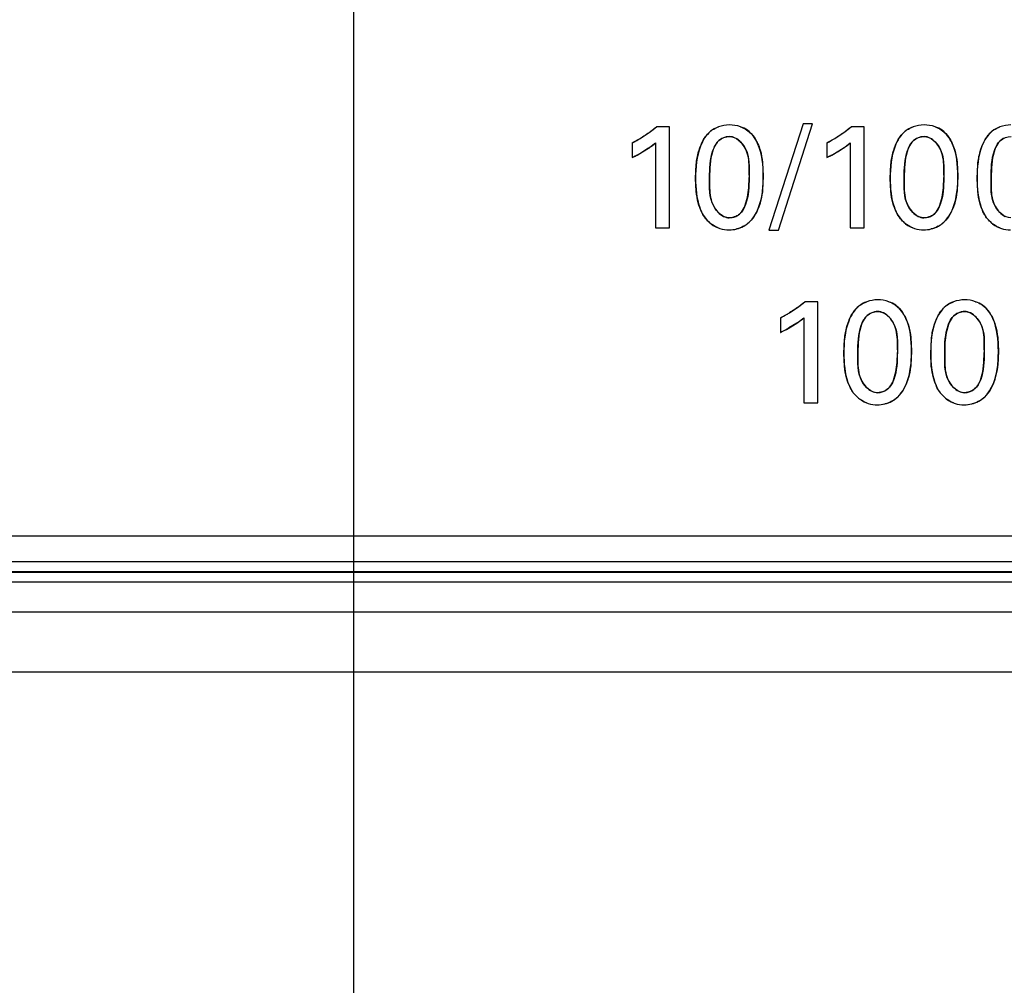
# Model space of a CAD drawing. Header units: inches. Extents: x 0 to 34, y 0 to 22.
# Tile 87 of 117: x 17.093 to 17.585, y 13.97 to 14.453. Entities that reach past the tile are written whole.
import ezdxf

# ---------------------------------------------------------------- set-up
doc = ezdxf.new("R2010")
doc.units = ezdxf.units.IN
doc.header["$LTSCALE"] = 1.87
doc.header["$MEASUREMENT"] = 0
doc.layers.get('0').update_dxf_attribs({"linetype": 'CONTINUOUS'})
doc.layers.add('02___PRT_ALL_AXES', color=7, linetype='CONTINUOUS')
doc.layers.add('DIMENSIONS', color=7, linetype='CONTINUOUS')
doc.styles.get("Standard").update_dxf_attribs({"font": 'txt', "width": 0.8})
doc.dimstyles.new('DIMSTYLE_1', dxfattribs={"dimtxt": 0.125, "dimasz": 0.18, "dimexe": 0.125, "dimexo": 0.0625, "dimgap": 0.03125, "dimtad": 0, "dimtih": 1, "dimtoh": 1, "dimdsep": 46, "dimtxsty": 'STANDARD', "dimblk": '_FILLED', "dimblk1": '_FILLED', "dimblk2": '_FILLED', "dimcen": 0.09, "dimazin": 2, "dimtp": 0.001, "dimtm": 0.001, "dimtfac": 1, "dimtofl": 0, "dimtmove": 0, "dimatfit": 3, "dimldrblk": '_FILLED', "dimfxl": 1, "dimtolj": 1, "dimarcsym": 0})

# ---------------------------------------------------------------- blocks, each defined once
blk = doc.blocks.new('*D20')
at = {"layer": 'DIMENSIONS', "color": 2, "linetype": 'CONTINUOUS'}
blk.add_line((22.2755623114, 14.1661833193), (22.2755623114, 13.4267182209), dxfattribs=at)
at = {"layer": 'DIMENSIONS', "color": 2, "linetype": 'CONTINUOUS', "insert": (22.2130623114, 13.3642182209), "char_height": 0.125, "width": 1.425, "attachment_point": 3, "rotation": 90, "line_spacing_factor": 0.9}
blk.add_mtext('178.15{\\ftxt.shx;\\W1.000000;\\H0.125000; }[7.014]', dxfattribs=at)
blk = doc.blocks.new('_FILLED')
at = {"color": 0, "linetype": 'BYBLOCK'}
blk.add_solid([(0, 0), (-1, 0.1736111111), (-1, -0.1736111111)], dxfattribs=at)
blk = doc.blocks.new('*D22')
at = {"layer": 'DIMENSIONS', "color": 2, "linetype": 'CONTINUOUS'}
blk.add_line((17.2596804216, 15.3672149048), (17.2596804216, 13.4267193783), dxfattribs=at)
at = {"layer": 'DIMENSIONS', "color": 2, "linetype": 'CONTINUOUS', "insert": (17.1971804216, 13.3642193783), "char_height": 0.125, "width": 1.325, "attachment_point": 3, "rotation": 90, "line_spacing_factor": 0.9}
blk.add_mtext('50.74{\\ftxt.shx;\\W1.000000;\\H0.125000; }[1.998]', dxfattribs=at)
blk = doc.blocks.new('*D31')
at = {"layer": 'DIMENSIONS', "color": 2, "linetype": 'CONTINUOUS'}
blk.add_line((18.5590613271, 15.1844550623), (14.5744278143, 15.1844550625), dxfattribs=at)
at = {"layer": 'DIMENSIONS', "color": 2, "linetype": 'CONTINUOUS', "insert": (14.5119278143, 15.2469550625), "char_height": 0.125, "width": 1.225, "attachment_point": 3, "rotation": 359.9999999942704, "line_spacing_factor": 0.9}
blk.add_mtext('26.8{\\ftxt.shx;\\W1.000000;\\H0.125000; }[1.055]', dxfattribs=at)
blk = doc.blocks.new('*D32')
at = {"layer": 'DIMENSIONS', "color": 2, "linetype": 'CONTINUOUS'}
blk.add_line((18.7465623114, 14.996954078), (18.7465623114, 13.4267190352), dxfattribs=at)
at = {"layer": 'DIMENSIONS', "color": 2, "linetype": 'CONTINUOUS', "insert": (18.6840623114, 13.3642190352), "char_height": 0.125, "width": 1.325, "attachment_point": 3, "rotation": 90, "line_spacing_factor": 0.9}
blk.add_mtext('88.51{\\ftxt.shx;\\W1.000000;\\H0.125000; }[3.485]', dxfattribs=at)

msp = doc.modelspace()

# ---------------------------------------------------------------- linework, layer by layer
at = {"color": 7, "linetype": 'CONTINUOUS'}
for p, q in [((17.4845000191, 14.4004999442), (17.4674375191, 14.3473582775)), ((17.4722527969, 14.3473582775), (17.4892333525, 14.4004999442)), ((17.4892333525, 14.4004999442), (17.4845000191, 14.4004999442)), ((17.4177819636, 14.3989804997), (17.4112847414, 14.3989804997)), ((17.4177819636, 14.3485249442), (17.4177819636, 14.3989804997)), ((17.515126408, 14.3989804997), (17.5086291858, 14.3989804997)), ((17.515126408, 14.3485249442), (17.515126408, 14.3989804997)), ((17.3990375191, 14.3910318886), (17.3990375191, 14.3837346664)), ((17.4072624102, 14.3883711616), (17.4107833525, 14.3910318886)), ((17.4107833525, 14.3910318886), (17.4107833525, 14.3485249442)), ((17.4963819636, 14.3910318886), (17.4963819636, 14.3837346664)), ((17.5081277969, 14.3910318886), (17.5081277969, 14.3485249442)), ((17.4020201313, 14.385222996), (17.4072624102, 14.3883711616)), ((17.4993666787, 14.385225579), (17.5046021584, 14.3883733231)), ((17.4107833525, 14.3485249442), (17.4177819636, 14.3485249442)), ((17.4674375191, 14.3473582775), (17.4722527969, 14.3473582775)), ((17.5081277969, 14.3485249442), (17.515126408, 14.3485249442)), ((17.4919333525, 14.3114696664), (17.4854500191, 14.3114696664)), ((17.4919333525, 14.2610274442), (17.4919333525, 14.3114696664)), ((17.473201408, 14.303521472), (17.473201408, 14.2962379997)), ((17.4814122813, 14.3008689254), (17.4849347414, 14.303521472)), ((17.4849347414, 14.303521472), (17.4849347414, 14.2610274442)), ((17.4761814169, 14.2977286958), (17.4814122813, 14.3008689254)), ((17.4849347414, 14.2610274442), (17.4919333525, 14.2610274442)), ((18.0029281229, 14.1814145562), (16.5006883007, 14.1814143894)), ((18.0029281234, 14.1764940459), (16.5006883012, 14.176493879)), ((18.0029281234, 14.1761474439), (16.5006883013, 14.1761472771)), ((18.002928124, 14.1712269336), (16.5006883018, 14.1712267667)), ((16.4998221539, 14.1563778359), (18.0923128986, 14.1563780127)), ((16.4998294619, 14.1263789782), (18.0923125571, 14.126378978))]:
    msp.add_line(p, q, dxfattribs=at)
at = {"color": 40, "linetype": 'CONTINUOUS'}
for p, q in [((17.4076016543, 14.3961803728), (17.4112847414, 14.3989804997)), ((17.4562549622, 14.3976172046), (17.4576336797, 14.3965674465)), ((17.5049460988, 14.3961803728), (17.5086291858, 14.3989804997)), ((17.5535987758, 14.3976172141), (17.5549774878, 14.3965675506)), ((17.4072458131, 14.3883598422), (17.4033105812, 14.3859274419)), ((17.4396185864, 14.3877177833), (17.4384575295, 14.3834783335)), ((17.5369630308, 14.3877177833), (17.535801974, 14.3834783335)), ((17.5804199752, 14.3877177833), (17.5792589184, 14.3834783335)), ((17.4384575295, 14.3834783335), (17.4378889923, 14.3787198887)), ((17.4642675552, 14.3811585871), (17.464588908, 14.3743360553)), ((17.535801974, 14.3834783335), (17.5352334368, 14.3787198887)), ((17.561611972, 14.38115872), (17.5619333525, 14.3743360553)), ((17.5792589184, 14.3834783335), (17.5786903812, 14.3787198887)), ((17.4307625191, 14.3731693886), (17.4310914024, 14.3802681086)), ((17.4378889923, 14.3787198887), (17.4377611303, 14.3735360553)), ((17.4575312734, 14.3749362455), (17.4575603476, 14.3789661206)), ((17.5281069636, 14.3731693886), (17.5284358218, 14.3802680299)), ((17.5352334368, 14.3787198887), (17.5351055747, 14.3735360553)), ((17.5548757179, 14.3749362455), (17.5549047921, 14.3789661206)), ((17.571563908, 14.3731693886), (17.5718927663, 14.3802680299)), ((17.5786903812, 14.3787198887), (17.5785625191, 14.3735360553)), ((17.4310548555, 14.3668479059), (17.4307625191, 14.3731693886)), ((17.4377611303, 14.3735360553), (17.4377615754, 14.3683901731)), ((17.4573747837, 14.3685892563), (17.4575222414, 14.3736707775)), ((17.464588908, 14.3743360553), (17.4642735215, 14.367400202)), ((17.5283992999, 14.3668479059), (17.5281069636, 14.3731693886)), ((17.5351055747, 14.3735360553), (17.5351060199, 14.3683901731)), ((17.5547192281, 14.3685892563), (17.5548666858, 14.3736707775)), ((17.5619333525, 14.3743360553), (17.561617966, 14.367400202)), ((17.5718562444, 14.3668479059), (17.571563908, 14.3731693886)), ((17.5785625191, 14.3735360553), (17.5785629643, 14.3683901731)), ((17.4567690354, 14.3639374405), (17.4573747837, 14.3685892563)), ((17.5541134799, 14.3639374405), (17.5547192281, 14.3685892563)), ((17.455572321, 14.3597977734), (17.4567690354, 14.3639374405)), ((17.5529167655, 14.3597977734), (17.5541134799, 14.3639374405)), ((17.4476083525, 14.3535568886), (17.4489770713, 14.3536832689)), ((17.5449527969, 14.3535568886), (17.5463215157, 14.3536832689)), ((17.4817653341, 14.3086843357), (17.4854500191, 14.3114696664)), ((17.5304052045, 14.3101185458), (17.5317822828, 14.3090697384)), ((17.573862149, 14.3101185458), (17.5752392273, 14.3090697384)), ((17.4813958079, 14.300857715), (17.4774650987, 14.2984301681)), ((17.5137703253, 14.3002158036), (17.5126082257, 14.295973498)), ((17.5572272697, 14.3002158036), (17.5560651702, 14.295973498)), ((17.5049125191, 14.2856720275), (17.5052431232, 14.2927718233)), ((17.5126082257, 14.295973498), (17.5120399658, 14.2912121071)), ((17.538418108, 14.293661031), (17.5387402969, 14.2868385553)), ((17.5483708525, 14.2856720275), (17.5487012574, 14.2927716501)), ((17.5560651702, 14.295973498), (17.5554969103, 14.2912121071)), ((17.5818750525, 14.293661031), (17.5821972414, 14.2868385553)), ((17.5120399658, 14.2912121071), (17.5119125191, 14.2860246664)), ((17.5316824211, 14.2874231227), (17.5317112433, 14.2914662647)), ((17.5387402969, 14.2868385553), (17.5384246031, 14.2799007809)), ((17.5554969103, 14.2912121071), (17.5553694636, 14.2860246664)), ((17.5751393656, 14.2874231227), (17.5751681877, 14.2914662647)), ((17.5821972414, 14.2868385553), (17.5818815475, 14.2799007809)), ((17.5052078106, 14.279357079), (17.5049125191, 14.2856720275)), ((17.5119125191, 14.2860246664), (17.5119147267, 14.2808835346)), ((17.5315260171, 14.2810921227), (17.5316736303, 14.286173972)), ((17.5486658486, 14.2793569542), (17.5483708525, 14.2856720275)), ((17.5553694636, 14.2860246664), (17.5553716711, 14.2808835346)), ((17.5749843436, 14.2810934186), (17.5751305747, 14.286173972)), ((17.5309199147, 14.2764400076), (17.5315260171, 14.2810921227)), ((17.5743809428, 14.2764423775), (17.5749843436, 14.2810934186)), ((17.5297228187, 14.2723002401), (17.5309199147, 14.2764400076)), ((17.5731861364, 14.2723028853), (17.5743809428, 14.2764423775)), ((17.5217583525, 14.2660593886), (17.523127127, 14.2661857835)), ((17.5652152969, 14.2660593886), (17.5665855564, 14.2661856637))]:
    msp.add_line(p, q, dxfattribs=at)
for centre, radius, start, end in [((17.366458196, 14.4552613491), 0.0719954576, 300.9799808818, 304.8530047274), ((17.4459698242, 14.3872466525), 0.0123203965, 123.8221134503, 132.3457598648), ((17.4638026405, 14.4552613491), 0.0719954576, 300.9799808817, 304.8530047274), ((17.5433135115, 14.3872475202), 0.0123196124, 123.8240684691, 132.3476588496), ((17.5867704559, 14.3872475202), 0.0123196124, 123.8240684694, 132.3476588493), ((17.36013996, 14.4658982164), 0.0843681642, 297.4545897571, 300.2493889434), ((17.3631845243, 14.4606042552), 0.0782612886, 300.2763979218, 301.0213256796), ((17.3825805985, 14.4247046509), 0.0439232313, 304.7881247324, 309.947989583), ((17.4574844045, 14.4658982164), 0.0843681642, 297.4545897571, 300.2493889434), ((17.4605289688, 14.4606042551), 0.0782612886, 300.2763979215, 301.02132568), ((17.479369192, 14.4255142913), 0.0449009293, 304.7806883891, 309.8283817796), ((17.3714537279, 14.4427769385), 0.0651668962, 295.6206561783, 299.2650395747), ((17.3801878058, 14.4280530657), 0.0480383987, 304.2814035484, 304.8533741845), ((17.4690141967, 14.4422846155), 0.0646295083, 295.6366895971, 299.309478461), ((17.4742417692, 14.4330124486), 0.0539852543, 299.2888794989, 304.1997001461), ((17.4770802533, 14.4287201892), 0.048839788, 304.2758669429, 304.8407980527), ((17.3679742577, 14.4498668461), 0.0730642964, 295.1601373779, 295.6768070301), ((17.465948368, 14.4485259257), 0.0715828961, 295.1602708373, 295.6876199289), ((17.5586060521, 14.3735820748), 0.1010838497, 179.2324136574, 179.9497220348), ((17.6559504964, 14.3735820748), 0.1010838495, 179.2324136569, 179.9497220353), ((17.4481965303, 14.3631857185), 0.01594547, 227.3783482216, 234.6859716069), ((17.447478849, 14.3618375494), 0.0082907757, 280.4110910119, 294.0095785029), ((17.4479873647, 14.3615514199), 0.0139930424, 306.9619002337, 313.33515659), ((17.5455409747, 14.3631857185), 0.01594547, 227.378348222, 234.6859716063), ((17.5448232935, 14.3618375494), 0.0082907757, 280.4110910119, 294.0095785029), ((17.5453318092, 14.3615514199), 0.0139930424, 306.9619002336, 313.3351565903), ((17.5889979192, 14.3631857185), 0.01594547, 227.3783482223, 234.6859716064), ((17.4475188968, 14.3631684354), 0.0156615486, 270.0274790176, 284.0632054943), ((17.4482684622, 14.3611640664), 0.0135145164, 298.529482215, 306.9970996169), ((17.5448633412, 14.3631684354), 0.0156615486, 270.0274790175, 284.0632054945), ((17.5456129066, 14.3611640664), 0.0135145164, 298.5294822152, 306.9970996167), ((17.4391494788, 14.3700163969), 0.0746842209, 301.0503601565, 304.7930466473), ((17.5201292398, 14.2997468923), 0.0123249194, 123.8307902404, 132.3391573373), ((17.563585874, 14.2997480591), 0.0123236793, 123.8318876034, 132.3417701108), ((17.4324789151, 14.3812665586), 0.087764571, 297.6453254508, 299.9593156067), ((17.4355341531, 14.3759210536), 0.0816075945, 299.9750892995, 301.0866796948), ((17.4564438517, 14.337703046), 0.0444984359, 304.7253386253, 309.8117480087), ((17.4451671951, 14.3560359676), 0.0660422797, 295.6887631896, 299.2780870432), ((17.4540273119, 14.3410939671), 0.0486620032, 304.2233399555, 304.7895323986), ((17.441611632, 14.3632618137), 0.0740952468, 295.2355178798, 295.7443318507), ((17.6326823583, 14.2860877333), 0.1010087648, 179.2424973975, 179.951082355), ((17.6761393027, 14.2860877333), 0.1010087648, 179.2424973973, 179.9510823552), ((17.5223472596, 14.2756958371), 0.0159493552, 227.4014003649, 234.7145650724), ((17.5216287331, 14.274340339), 0.0082910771, 280.4119147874, 294.0085799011), ((17.5224169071, 14.2737064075), 0.0135559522, 298.4661268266, 306.8793284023), ((17.5221673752, 14.2740518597), 0.0139820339, 306.8477101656, 313.2165838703), ((17.5658348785, 14.2757193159), 0.015982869, 227.4593496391, 234.6822700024), ((17.5650877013, 14.2743546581), 0.0083051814, 280.3902562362, 294.0050245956), ((17.5658738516, 14.2737064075), 0.0135559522, 298.4661268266, 306.8793284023), ((17.5656243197, 14.2740518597), 0.0139820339, 306.8477101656, 313.2165838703), ((17.5216833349, 14.2756557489), 0.0156455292, 270.0305821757, 284.0433324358), ((17.5651402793, 14.2756557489), 0.0156455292, 270.0305821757, 284.0433324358)]:
    msp.add_arc(centre, radius, start, end, dxfattribs=at)
at = {"color": 7, "linetype": 'CONTINUOUS'}
for centre, radius, start, end in [((17.3607334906, 14.4648049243), 0.083124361, 297.4389929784, 300.9603189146), ((17.458077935, 14.4648049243), 0.083124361, 297.4389929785, 300.9603189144), ((17.4791331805, 14.4258158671), 0.0452836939, 304.2241225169, 309.8133156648), ((17.4676772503, 14.4449327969), 0.0675956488, 295.1287185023, 297.9569945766), ((17.369946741, 14.4457653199), 0.0685133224, 295.1253671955, 297.9132145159), ((17.4334125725, 14.3795530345), 0.0858134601, 297.6239609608, 301.0303333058), ((17.4436327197, 14.3590719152), 0.0694435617, 295.2009645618, 297.9504106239)]:
    msp.add_arc(centre, radius, start, end, dxfattribs=at)
for points, knots in [([(17.4112847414, 14.3989804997), (17.4104974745, 14.3983101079), (17.4079833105, 14.3963744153), (17.4053300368, 14.3946258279), (17.4034963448, 14.3935238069)], [0, 0, 0, 0, 0.3261295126, 1, 1, 1, 1]), ([(17.4422006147, 14.399035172), (17.4407712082, 14.3985167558), (17.4366940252, 14.3963163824), (17.4314112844, 14.3872793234), (17.4307625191, 14.3786389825), (17.4307625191, 14.3731693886)], [0, 0, 0, 0, 0.1487742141, 0.4506917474, 1, 1, 1, 1]), ([(17.464588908, 14.3743360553), (17.464588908, 14.3798768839), (17.4639203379, 14.3884911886), (17.458184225, 14.3968104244), (17.4544536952, 14.3986627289), (17.4532079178, 14.3990921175)], [0, 0, 0, 0, 0.5764238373, 0.8657639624, 1, 1, 1, 1]), ([(17.5086291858, 14.3989804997), (17.507841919, 14.3983101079), (17.505327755, 14.3963744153), (17.5026744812, 14.3946258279), (17.5008407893, 14.3935238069)], [0, 0, 0, 0, 0.3261295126, 1, 1, 1, 1]), ([(17.5395442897, 14.3990352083), (17.5381149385, 14.3985167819), (17.5340379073, 14.3963163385), (17.5287556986, 14.3872791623), (17.5281069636, 14.3786389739), (17.5281069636, 14.3731693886)], [0, 0, 0, 0, 0.1487710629, 0.4506850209, 1, 1, 1, 1]), ([(17.5619333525, 14.3743360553), (17.5619333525, 14.3798768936), (17.5612647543, 14.3884913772), (17.5555280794, 14.3968105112), (17.5517973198, 14.3986627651), (17.5505514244, 14.3990921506)], [0, 0, 0, 0, 0.5764125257, 0.8657552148, 1, 1, 1, 1]), ([(17.5830012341, 14.3990352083), (17.5815718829, 14.3985167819), (17.5774948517, 14.3963163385), (17.572212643, 14.3872791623), (17.571563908, 14.3786389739), (17.571563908, 14.3731693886)], [0, 0, 0, 0, 0.1487710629, 0.4506850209, 1, 1, 1, 1]), ([(17.4377611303, 14.3735360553), (17.4377611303, 14.3781378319), (17.4379727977, 14.3847688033), (17.4418524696, 14.392704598), (17.4458669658, 14.394165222), (17.4477430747, 14.394165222)], [0, 0, 0, 0, 0.5467075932, 0.777111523, 1, 1, 1, 1]), ([(17.4477430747, 14.394165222), (17.4509545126, 14.394165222), (17.4583823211, 14.3872081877), (17.4575222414, 14.3786461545), (17.4575222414, 14.3736707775)], [0, 0, 0, 0, 0.392269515, 1, 1, 1, 1]), ([(17.5351055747, 14.3735360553), (17.5351055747, 14.3781378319), (17.5353172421, 14.3847688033), (17.5391969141, 14.392704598), (17.5432114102, 14.394165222), (17.5450875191, 14.394165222)], [0, 0, 0, 0, 0.5467075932, 0.777111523, 1, 1, 1, 1]), ([(17.5450875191, 14.394165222), (17.548298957, 14.394165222), (17.5557267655, 14.3872081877), (17.5548666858, 14.3786461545), (17.5548666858, 14.3736707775)], [0, 0, 0, 0, 0.392269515, 1, 1, 1, 1]), ([(17.5785625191, 14.3735360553), (17.5785625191, 14.3781378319), (17.5787741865, 14.3847688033), (17.5826538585, 14.392704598), (17.5866683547, 14.394165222), (17.5885444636, 14.394165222)], [0, 0, 0, 0, 0.5467075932, 0.777111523, 1, 1, 1, 1]), ([(17.4307625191, 14.3731693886), (17.4307625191, 14.3683079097), (17.4312489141, 14.362241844), (17.433581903, 14.3568115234), (17.4340444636, 14.355890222)], [0, 0, 0, 0, 0.8250449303, 1, 1, 1, 1]), ([(17.4476083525, 14.3535568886), (17.4443733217, 14.3535568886), (17.4371313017, 14.3604209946), (17.4377611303, 14.3687533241), (17.4377611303, 14.3735360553)], [0, 0, 0, 0, 0.4034830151, 1, 1, 1, 1]), ([(17.4575222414, 14.3736707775), (17.4575222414, 14.3691498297), (17.4573088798, 14.3643994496), (17.4556261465, 14.3599356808), (17.4555697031, 14.3597910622)], [0, 0, 0, 0, 0.9674771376, 1, 1, 1, 1]), ([(17.4575902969, 14.3513735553), (17.4615611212, 14.3550853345), (17.4643255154, 14.3636501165), (17.464588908, 14.3716552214), (17.464588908, 14.3743360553)], [0, 0, 0, 0, 0.6696992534, 1, 1, 1, 1]), ([(17.5281069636, 14.3731693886), (17.5281069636, 14.3683079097), (17.5285933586, 14.362241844), (17.5309263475, 14.3568115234), (17.531388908, 14.355890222)], [0, 0, 0, 0, 0.8250449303, 1, 1, 1, 1]), ([(17.5449527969, 14.3535568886), (17.5417177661, 14.3535568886), (17.5344757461, 14.3604209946), (17.5351055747, 14.3687533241), (17.5351055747, 14.3735360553)], [0, 0, 0, 0, 0.4034830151, 1, 1, 1, 1]), ([(17.5548666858, 14.3736707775), (17.5548666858, 14.3691498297), (17.5546533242, 14.3643994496), (17.552970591, 14.3599356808), (17.5529141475, 14.3597910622)], [0, 0, 0, 0, 0.9674771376, 1, 1, 1, 1]), ([(17.5549347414, 14.3513735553), (17.5589055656, 14.3550853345), (17.5616699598, 14.3636501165), (17.5619333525, 14.3716552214), (17.5619333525, 14.3743360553)], [0, 0, 0, 0, 0.6696992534, 1, 1, 1, 1]), ([(17.571563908, 14.3731693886), (17.571563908, 14.3683079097), (17.572050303, 14.362241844), (17.5743832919, 14.3568115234), (17.5748458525, 14.355890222)], [0, 0, 0, 0, 0.8250449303, 1, 1, 1, 1]), ([(17.5884097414, 14.3535568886), (17.5851747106, 14.3535568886), (17.5779326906, 14.3604209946), (17.5785625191, 14.3687533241), (17.5785625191, 14.3735360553)], [0, 0, 0, 0, 0.4034830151, 1, 1, 1, 1]), ([(17.4555697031, 14.3597910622), (17.4549249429, 14.3581390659), (17.4536934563, 14.3558999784), (17.4515268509, 14.3545636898), (17.4508454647, 14.3542610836)], [0, 0, 0, 0, 0.7054040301, 1, 1, 1, 1]), ([(17.5529141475, 14.3597910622), (17.5522693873, 14.3581390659), (17.5510379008, 14.3558999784), (17.5488712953, 14.3545636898), (17.5481899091, 14.3542610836)], [0, 0, 0, 0, 0.7054040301, 1, 1, 1, 1]), ([(17.4547295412, 14.3492940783), (17.4547636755, 14.349312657), (17.4558035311, 14.3498844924), (17.4567607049, 14.3505911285), (17.4575902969, 14.3513735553)], [0, 0, 0, 0, 0.0327423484, 1, 1, 1, 1]), ([(17.5520739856, 14.3492940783), (17.5521081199, 14.349312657), (17.5531479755, 14.3498844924), (17.5541051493, 14.3505911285), (17.5549347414, 14.3513735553)], [0, 0, 0, 0, 0.0327423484, 1, 1, 1, 1]), ([(17.4421229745, 14.3484677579), (17.4423798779, 14.348367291), (17.4441296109, 14.3477437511), (17.4459676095, 14.3475068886), (17.447526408, 14.3475068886)], [0, 0, 0, 0, 0.148167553, 1, 1, 1, 1]), ([(17.539467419, 14.3484677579), (17.5397243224, 14.348367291), (17.5414740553, 14.3477437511), (17.5433120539, 14.3475068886), (17.5448708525, 14.3475068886)], [0, 0, 0, 0, 0.148167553, 1, 1, 1, 1]), ([(17.5829243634, 14.3484677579), (17.5831812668, 14.348367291), (17.5849309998, 14.3477437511), (17.5867689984, 14.3475068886), (17.5883277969, 14.3475068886)], [0, 0, 0, 0, 0.148167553, 1, 1, 1, 1]), ([(17.4854500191, 14.3114696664), (17.4846589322, 14.3108029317), (17.4821373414, 14.3088737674), (17.4794822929, 14.3071248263), (17.4776487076, 14.3060199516)], [0, 0, 0, 0, 0.326084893, 1, 1, 1, 1]), ([(17.5163572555, 14.3115391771), (17.5149275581, 14.3110206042), (17.5108499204, 14.308819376), (17.5055672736, 14.2997824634), (17.5049125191, 14.29114204), (17.5049125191, 14.2856720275)], [0, 0, 0, 0, 0.1487913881, 0.4506968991, 1, 1, 1, 1]), ([(17.5387402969, 14.2868385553), (17.5387402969, 14.292377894), (17.5380686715, 14.3009907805), (17.5323349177, 14.3093111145), (17.5286032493, 14.3111650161), (17.5273570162, 14.3115947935)], [0, 0, 0, 0, 0.5762682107, 0.8657104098, 1, 1, 1, 1]), ([(17.5598141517, 14.3115391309), (17.55838454, 14.3110205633), (17.5543070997, 14.3088193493), (17.5490249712, 14.2997822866), (17.5483708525, 14.2911420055), (17.5483708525, 14.2856720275)], [0, 0, 0, 0, 0.1487861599, 0.4506889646, 1, 1, 1, 1]), ([(17.5821972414, 14.2868385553), (17.5821972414, 14.292377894), (17.5815256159, 14.3009907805), (17.5757918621, 14.3093111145), (17.5720601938, 14.3111650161), (17.5708139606, 14.3115947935)], [0, 0, 0, 0, 0.5762682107, 0.8657104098, 1, 1, 1, 1]), ([(17.5119125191, 14.2860246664), (17.5119125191, 14.2906305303), (17.5121219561, 14.2972675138), (17.5160100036, 14.3052094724), (17.5200295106, 14.3066681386), (17.5219083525, 14.3066681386)], [0, 0, 0, 0, 0.5466720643, 0.7769994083, 1, 1, 1, 1]), ([(17.5219083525, 14.3066681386), (17.5251175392, 14.3066681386), (17.5325296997, 14.2996983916), (17.5316736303, 14.2911474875), (17.5316736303, 14.286173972)], [0, 0, 0, 0, 0.3921915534, 1, 1, 1, 1]), ([(17.5553694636, 14.2860246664), (17.5553694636, 14.2906305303), (17.5555789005, 14.2972675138), (17.559466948, 14.3052094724), (17.563486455, 14.3066681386), (17.5653652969, 14.3066681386)], [0, 0, 0, 0, 0.5466720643, 0.7769994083, 1, 1, 1, 1]), ([(17.5653652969, 14.3066681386), (17.5685744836, 14.3066681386), (17.5759866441, 14.2996983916), (17.5751305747, 14.2911474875), (17.5751305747, 14.286173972)], [0, 0, 0, 0, 0.3921915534, 1, 1, 1, 1]), ([(17.5317416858, 14.2638621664), (17.5357086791, 14.267584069), (17.538476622, 14.27614708), (17.5387402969, 14.2841576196), (17.5387402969, 14.2868385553)], [0, 0, 0, 0, 0.6698585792, 1, 1, 1, 1]), ([(17.5751986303, 14.2638621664), (17.5791656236, 14.267584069), (17.5819335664, 14.27614708), (17.5821972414, 14.2841576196), (17.5821972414, 14.2868385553)], [0, 0, 0, 0, 0.6698585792, 1, 1, 1, 1]), ([(17.5049125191, 14.2856720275), (17.5049125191, 14.2808101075), (17.5054105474, 14.2747466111), (17.5077366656, 14.2693145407), (17.5081958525, 14.2683923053)], [0, 0, 0, 0, 0.8251523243, 1, 1, 1, 1]), ([(17.5217583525, 14.2660593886), (17.5185253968, 14.2660593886), (17.5112932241, 14.2729221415), (17.5119125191, 14.2812456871), (17.5119125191, 14.2860246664)], [0, 0, 0, 0, 0.4035174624, 1, 1, 1, 1]), ([(17.5316736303, 14.286173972), (17.5316736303, 14.2816528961), (17.5314598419, 14.2769021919), (17.5297767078, 14.2724382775), (17.5297201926, 14.2722935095)], [0, 0, 0, 0, 0.9674443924, 1, 1, 1, 1]), ([(17.5483708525, 14.2856720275), (17.5483708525, 14.2808101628), (17.5488680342, 14.2747467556), (17.5511936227, 14.2693145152), (17.5516527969, 14.2683923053)], [0, 0, 0, 0, 0.8251546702, 1, 1, 1, 1]), ([(17.5652152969, 14.2660593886), (17.5619823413, 14.2660593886), (17.5547501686, 14.2729221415), (17.5553694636, 14.2812456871), (17.5553694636, 14.2860246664)], [0, 0, 0, 0, 0.4035174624, 1, 1, 1, 1]), ([(17.5751305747, 14.286173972), (17.5751305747, 14.2816531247), (17.5749209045, 14.2769035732), (17.5732396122, 14.2724400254), (17.5731835, 14.2722961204)], [0, 0, 0, 0, 0.9676370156, 1, 1, 1, 1]), ([(17.5297201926, 14.2722935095), (17.529075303, 14.2706415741), (17.5278435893, 14.268402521), (17.5256768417, 14.2670661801), (17.5249953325, 14.2667635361)], [0, 0, 0, 0, 0.7053683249, 1, 1, 1, 1]), ([(17.5731835, 14.2722961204), (17.5725389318, 14.2706430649), (17.5713074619, 14.268403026), (17.5691406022, 14.2670671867), (17.5684596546, 14.2667647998)], [0, 0, 0, 0, 0.7056305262, 1, 1, 1, 1]), ([(17.5288844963, 14.2617927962), (17.528917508, 14.2618107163), (17.5299555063, 14.26237981), (17.5309117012, 14.2630825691), (17.5317416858, 14.2638621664)], [0, 0, 0, 0, 0.0317253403, 1, 1, 1, 1]), ([(17.5723414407, 14.2617927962), (17.5723744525, 14.2618107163), (17.5734124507, 14.26237981), (17.5743686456, 14.2630825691), (17.5751986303, 14.2638621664)], [0, 0, 0, 0, 0.0317253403, 1, 1, 1, 1]), ([(17.5162817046, 14.260970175), (17.5165381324, 14.2608700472), (17.5182901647, 14.2602465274), (17.5201302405, 14.260010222), (17.5216916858, 14.260010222)], [0, 0, 0, 0, 0.1476908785, 1, 1, 1, 1]), ([(17.5597542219, 14.2609651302), (17.5600061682, 14.2608669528), (17.5617526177, 14.2602458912), (17.563587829, 14.260010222), (17.5651486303, 14.260010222)], [0, 0, 0, 0, 0.1455581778, 1, 1, 1, 1])]:
    msp.add_open_spline(points, degree=3, knots=knots, dxfattribs=at)
at = {"color": 40, "linetype": 'CONTINUOUS'}
for points in [[(17.4344495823, 14.3921121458), (17.435305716, 14.3936970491), (17.4363606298, 14.3951594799), (17.437670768, 14.3963525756)], [(17.4391120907, 14.3974820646), (17.4400660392, 14.3981226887), (17.4411149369, 14.3986424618), (17.4422129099, 14.3990396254)], [(17.4532079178, 14.3990921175), (17.4532116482, 14.3990908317), (17.453215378, 14.3990895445), (17.4532191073, 14.3990882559)], [(17.4532191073, 14.3990882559), (17.4542927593, 14.3987172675), (17.4553190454, 14.3982291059), (17.4562549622, 14.3976172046)], [(17.4576336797, 14.3965674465), (17.4589152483, 14.3954412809), (17.4599762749, 14.3940566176), (17.4608458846, 14.3925561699)], [(17.5317936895, 14.3921120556), (17.5326497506, 14.3936969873), (17.5337045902, 14.395159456), (17.5350146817, 14.3963525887)], [(17.5364558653, 14.3974820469), (17.5374097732, 14.3981226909), (17.5384586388, 14.3986424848), (17.5395565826, 14.3990396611)], [(17.5505514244, 14.3990921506), (17.5505551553, 14.3990908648), (17.5505588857, 14.3990895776), (17.5505626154, 14.3990882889)], [(17.5505626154, 14.3990882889), (17.5516363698, 14.3987173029), (17.5526627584, 14.3982291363), (17.5535987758, 14.3976172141)], [(17.5549774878, 14.3965675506), (17.5562591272, 14.3954414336), (17.5573202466, 14.3940568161), (17.5581899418, 14.3925563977)], [(17.575250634, 14.3921120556), (17.576106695, 14.3936969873), (17.5771615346, 14.395159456), (17.5784716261, 14.3963525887)], [(17.5799128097, 14.3974820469), (17.5808667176, 14.3981226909), (17.5819155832, 14.3986424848), (17.5830135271, 14.3990396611)], [(17.4415082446, 14.3912184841), (17.4406824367, 14.3901962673), (17.4400873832, 14.3889764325), (17.4396185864, 14.3877177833)], [(17.4477430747, 14.394165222), (17.4466111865, 14.394165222), (17.4454436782, 14.3939038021), (17.4443818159, 14.3934252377)], [(17.4506299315, 14.3934448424), (17.4497163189, 14.3939000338), (17.4487441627, 14.394165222), (17.4477430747, 14.394165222)], [(17.4534668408, 14.391275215), (17.452625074, 14.3921694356), (17.4516650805, 14.3929290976), (17.4506299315, 14.3934448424)], [(17.538852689, 14.3912184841), (17.5380268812, 14.3901962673), (17.5374318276, 14.3889764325), (17.5369630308, 14.3877177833)], [(17.5450875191, 14.394165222), (17.5439556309, 14.394165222), (17.5427881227, 14.3939038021), (17.5417262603, 14.3934252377)], [(17.547974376, 14.3934448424), (17.5470607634, 14.3939000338), (17.5460886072, 14.394165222), (17.5450875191, 14.394165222)], [(17.5508112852, 14.391275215), (17.5499695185, 14.3921694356), (17.549009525, 14.3929290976), (17.547974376, 14.3934448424)], [(17.5823096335, 14.3912184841), (17.5814838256, 14.3901962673), (17.5808887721, 14.3889764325), (17.5804199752, 14.3877177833)], [(17.4310914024, 14.3802681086), (17.4313203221, 14.3824201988), (17.4316932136, 14.3845552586), (17.4322822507, 14.3866427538)], [(17.4571436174, 14.3837567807), (17.4568797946, 14.3851732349), (17.4564592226, 14.3865627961), (17.4557959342, 14.3879057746)], [(17.4630651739, 14.3873295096), (17.4636647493, 14.3853213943), (17.4640396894, 14.3832498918), (17.4642675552, 14.3811585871)], [(17.5284358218, 14.3802680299), (17.5286647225, 14.3824200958), (17.529037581, 14.3845551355), (17.5296265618, 14.3866426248)], [(17.5544880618, 14.3837567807), (17.554224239, 14.3851732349), (17.5538036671, 14.3865627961), (17.5531403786, 14.3879057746)], [(17.5604094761, 14.3873297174), (17.5610091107, 14.3853215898), (17.5613840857, 14.3832500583), (17.561611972, 14.38115872)], [(17.5718927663, 14.3802680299), (17.5721216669, 14.3824200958), (17.5724945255, 14.3845551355), (17.5730835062, 14.3866426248)], [(17.4575603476, 14.3789661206), (17.4575362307, 14.3805781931), (17.457436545, 14.3821840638), (17.4571436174, 14.3837567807)], [(17.5549047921, 14.3789661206), (17.5548806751, 14.3805781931), (17.5547809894, 14.3821840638), (17.5544880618, 14.3837567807)], [(17.4321053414, 14.3610074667), (17.4315907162, 14.3629114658), (17.4312595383, 14.3648710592), (17.4310548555, 14.3668479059)], [(17.4377615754, 14.3683901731), (17.4378055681, 14.3668169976), (17.4379297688, 14.3652507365), (17.4382441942, 14.3637159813)], [(17.5294497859, 14.3610074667), (17.5289351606, 14.3629114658), (17.5286039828, 14.3648710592), (17.5283992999, 14.3668479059)], [(17.5351060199, 14.3683901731), (17.5351500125, 14.3668169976), (17.5352742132, 14.3652507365), (17.5355886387, 14.3637159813)], [(17.5729067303, 14.3610074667), (17.5723921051, 14.3629114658), (17.5720609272, 14.3648710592), (17.5718562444, 14.3668479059)], [(17.5785629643, 14.3683901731), (17.578606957, 14.3668169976), (17.5787311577, 14.3652507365), (17.5790455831, 14.3637159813)], [(17.4382441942, 14.3637159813), (17.4385274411, 14.3623334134), (17.4389650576, 14.3609764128), (17.4396374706, 14.3596629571)], [(17.463049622, 14.3609867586), (17.4624951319, 14.3590625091), (17.4617579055, 14.3571995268), (17.4607930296, 14.3555002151)], [(17.5355886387, 14.3637159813), (17.5358718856, 14.3623334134), (17.536309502, 14.3609764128), (17.536981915, 14.3596629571)], [(17.5603940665, 14.3609867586), (17.5598395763, 14.3590625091), (17.5591023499, 14.3571995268), (17.558137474, 14.3555002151)], [(17.5790455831, 14.3637159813), (17.57932883, 14.3623334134), (17.5797664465, 14.3609764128), (17.5804388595, 14.3596629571)], [(17.4373989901, 14.351452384), (17.4360076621, 14.3527322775), (17.4348476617, 14.3542531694), (17.4340444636, 14.355890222)], [(17.4419633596, 14.35637171), (17.4427981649, 14.3554982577), (17.4437452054, 14.3547587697), (17.4447646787, 14.3542572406)], [(17.4536737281, 14.3563967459), (17.4544948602, 14.3573886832), (17.4550949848, 14.3585734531), (17.455572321, 14.3597977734)], [(17.5347434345, 14.351452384), (17.5333521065, 14.3527322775), (17.5321921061, 14.3542531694), (17.531388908, 14.355890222)], [(17.5393078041, 14.35637171), (17.5401426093, 14.3554982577), (17.5410896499, 14.3547587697), (17.5421091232, 14.3542572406)], [(17.5510181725, 14.3563967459), (17.5518393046, 14.3573886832), (17.5524394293, 14.3585734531), (17.5529167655, 14.3597977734)], [(17.578200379, 14.351452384), (17.5768090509, 14.3527322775), (17.5756490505, 14.3542531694), (17.5748458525, 14.355890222)], [(17.5827647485, 14.35637171), (17.5835995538, 14.3554982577), (17.5845465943, 14.3547587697), (17.5855660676, 14.3542572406)], [(17.4447646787, 14.3542572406), (17.4456651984, 14.3538142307), (17.4466222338, 14.3535568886), (17.4476083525, 14.3535568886)], [(17.4607930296, 14.3555002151), (17.45992199, 14.3539661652), (17.4588654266, 14.3525654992), (17.4575902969, 14.3513735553)], [(17.5421091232, 14.3542572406), (17.5430096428, 14.3538142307), (17.5439666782, 14.3535568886), (17.5449527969, 14.3535568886)], [(17.558137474, 14.3555002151), (17.5572664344, 14.3539661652), (17.556209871, 14.3525654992), (17.5549347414, 14.3513735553)], [(17.442120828, 14.3484685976), (17.4410195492, 14.3488994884), (17.4399614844, 14.3494788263), (17.4389791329, 14.3501742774)], [(17.4547231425, 14.3492905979), (17.4536583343, 14.3487117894), (17.452509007, 14.3482735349), (17.4513245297, 14.3479762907)], [(17.5394652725, 14.3484685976), (17.5383639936, 14.3488994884), (17.5373059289, 14.3494788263), (17.5363235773, 14.3501742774)], [(17.552067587, 14.3492905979), (17.5510027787, 14.3487117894), (17.5498534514, 14.3482735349), (17.5486689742, 14.3479762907)], [(17.5829222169, 14.3484685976), (17.5818209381, 14.3488994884), (17.5807628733, 14.3494788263), (17.5797805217, 14.3501742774)], [(17.5132674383, 14.3099850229), (17.514221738, 14.3106260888), (17.5152710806, 14.3111462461), (17.5163695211, 14.3115436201)], [(17.5273570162, 14.3115947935), (17.5273607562, 14.3115935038), (17.5273644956, 14.3115922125), (17.5273682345, 14.3115909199)], [(17.5273682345, 14.3115909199), (17.5284423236, 14.3112195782), (17.5294689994, 14.3107309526), (17.5304052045, 14.3101185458)], [(17.5567245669, 14.3099850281), (17.5576787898, 14.3106260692), (17.5587280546, 14.3111462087), (17.559826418, 14.3115435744)], [(17.5708139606, 14.3115947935), (17.5708177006, 14.3115935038), (17.5708214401, 14.3115922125), (17.5708251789, 14.3115909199)], [(17.5708251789, 14.3115909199), (17.5718992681, 14.3112195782), (17.5729259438, 14.3107309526), (17.573862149, 14.3101185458)], [(17.5086059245, 14.3046164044), (17.509462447, 14.3062014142), (17.510517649, 14.3076639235), (17.5118281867, 14.3088571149)], [(17.5219083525, 14.3066681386), (17.5207737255, 14.3066681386), (17.5196032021, 14.3064064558), (17.5185387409, 14.3059269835)], [(17.5247920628, 14.3059467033), (17.5238797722, 14.3064025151), (17.5229087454, 14.3066681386), (17.5219083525, 14.3066681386)], [(17.5317822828, 14.3090697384), (17.5330637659, 14.3079435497), (17.5341246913, 14.3065589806), (17.5349943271, 14.3050586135)], [(17.5520632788, 14.3046161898), (17.5529196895, 14.3062012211), (17.5539747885, 14.3076637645), (17.5552852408, 14.3088569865)], [(17.5653652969, 14.3066681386), (17.56423067, 14.3066681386), (17.5630601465, 14.3064064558), (17.5619956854, 14.3059269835)], [(17.5682490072, 14.3059467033), (17.5673367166, 14.3064025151), (17.5663656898, 14.3066681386), (17.5653652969, 14.3066681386)], [(17.5752392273, 14.3090697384), (17.5765207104, 14.3079435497), (17.5775816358, 14.3065589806), (17.5784512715, 14.3050586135)], [(17.5156615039, 14.3037180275), (17.5148352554, 14.3026953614), (17.514239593, 14.3014749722), (17.5137703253, 14.3002158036)], [(17.5276244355, 14.3037742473), (17.5267842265, 14.304669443), (17.5258258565, 14.3054301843), (17.5247920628, 14.3059467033)], [(17.5591184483, 14.3037180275), (17.5582921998, 14.3026953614), (17.5576965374, 14.3014749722), (17.5572272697, 14.3002158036)], [(17.5710813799, 14.3037742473), (17.570241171, 14.304669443), (17.5692828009, 14.3054301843), (17.5682490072, 14.3059467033)], [(17.5052431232, 14.2927718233), (17.5054729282, 14.2949240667), (17.5058468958, 14.2970592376), (17.506436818, 14.2991468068)], [(17.5312945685, 14.2962539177), (17.5310310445, 14.2976697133), (17.5306111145, 14.2990589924), (17.5299490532, 14.3004023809)], [(17.5372145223, 14.299831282), (17.537814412, 14.2978233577), (17.5381898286, 14.2957521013), (17.538418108, 14.293661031)], [(17.5487012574, 14.2927716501), (17.5489309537, 14.2949238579), (17.5493047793, 14.2970590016), (17.5498945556, 14.2991465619)], [(17.5747515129, 14.2962539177), (17.574487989, 14.2976697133), (17.574068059, 14.2990589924), (17.5734059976, 14.3004023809)], [(17.5806714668, 14.299831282), (17.5812713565, 14.2978233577), (17.5816467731, 14.2957521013), (17.5818750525, 14.293661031)], [(17.5317112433, 14.2914662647), (17.5316869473, 14.2930771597), (17.5315871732, 14.2946818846), (17.5312945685, 14.2962539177)], [(17.5751681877, 14.2914662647), (17.5751438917, 14.2930771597), (17.5750441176, 14.2946818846), (17.5747515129, 14.2962539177)], [(17.506260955, 14.2735169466), (17.5057464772, 14.275421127), (17.5054139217, 14.2773805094), (17.5052078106, 14.279357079)], [(17.5119147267, 14.2808835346), (17.511959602, 14.2793117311), (17.512084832, 14.2777468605), (17.5123999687, 14.2762133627)], [(17.5497184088, 14.2735168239), (17.5492041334, 14.2754210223), (17.5488717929, 14.2773804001), (17.5486658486, 14.2793569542)], [(17.5553716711, 14.2808835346), (17.5554165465, 14.2793117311), (17.5555417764, 14.2777468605), (17.5558569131, 14.2762133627)], [(17.5123999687, 14.2762133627), (17.5126838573, 14.2748319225), (17.5131218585, 14.273475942), (17.5137940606, 14.2721632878)], [(17.5278238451, 14.2688991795), (17.5286451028, 14.269891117), (17.5292453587, 14.2710758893), (17.5297228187, 14.2723002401)], [(17.5371996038, 14.2734860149), (17.5366447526, 14.2715611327), (17.5359073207, 14.2696973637), (17.5349428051, 14.2679964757)], [(17.5558569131, 14.2762133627), (17.5561408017, 14.2748319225), (17.556578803, 14.273475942), (17.557251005, 14.2721632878)], [(17.5712867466, 14.2688991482), (17.572108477, 14.2698916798), (17.572708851, 14.2710775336), (17.5731861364, 14.2723028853)], [(17.5806565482, 14.2734860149), (17.5801016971, 14.2715611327), (17.5793642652, 14.2696973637), (17.5783997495, 14.2679964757)], [(17.5115518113, 14.2639552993), (17.5101598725, 14.2652347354), (17.5089992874, 14.26675523), (17.5081958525, 14.2683923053)], [(17.5161182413, 14.2688735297), (17.5169522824, 14.2680003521), (17.5178983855, 14.2672610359), (17.5189169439, 14.2667596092)], [(17.5349428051, 14.2679964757), (17.5340718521, 14.266460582), (17.5330157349, 14.2650575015), (17.5317416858, 14.2638621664)], [(17.555028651, 14.2639431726), (17.5536303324, 14.2652257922), (17.5524633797, 14.2667511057), (17.5516527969, 14.2683923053)], [(17.5595751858, 14.2688735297), (17.5604092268, 14.2680003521), (17.5613553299, 14.2672610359), (17.5623738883, 14.2667596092)], [(17.5783997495, 14.2679964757), (17.5775287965, 14.266460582), (17.5764726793, 14.2650575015), (17.5751986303, 14.2638621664)], [(17.5162796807, 14.2609709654), (17.5151771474, 14.2614016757), (17.5141177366, 14.2619810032), (17.5131341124, 14.2626766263)], [(17.5189169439, 14.2667596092), (17.5198166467, 14.2663166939), (17.5207728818, 14.2660593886), (17.5217583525, 14.2660593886)], [(17.55975313, 14.2609655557), (17.5586458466, 14.2613971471), (17.557582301, 14.2619789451), (17.5565950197, 14.2626779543)], [(17.5623738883, 14.2667596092), (17.5632735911, 14.2663166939), (17.5642298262, 14.2660593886), (17.5652152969, 14.2660593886)], [(17.5288782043, 14.2617893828), (17.5278130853, 14.2612119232), (17.5266639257, 14.2607744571), (17.525479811, 14.2604778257)], [(17.5723351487, 14.2617893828), (17.5712700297, 14.2612119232), (17.5701208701, 14.2607744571), (17.5689367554, 14.2604778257)]]:
    msp.add_open_spline(points, degree=3, dxfattribs=at)
at = {"color": 7, "linetype": 'CONTINUOUS'}
for points in [[(17.447676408, 14.3999971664), (17.4458507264, 14.3999971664), (17.4439622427, 14.3996740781), (17.4422006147, 14.399035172)], [(17.4532079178, 14.3990921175), (17.4514285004, 14.3997054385), (17.4495194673, 14.3999971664), (17.447676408, 14.3999971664)], [(17.5450194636, 14.3999971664), (17.543193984, 14.3999971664), (17.5413057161, 14.3996740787), (17.5395442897, 14.3990352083)], [(17.5505514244, 14.3990921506), (17.5487718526, 14.3997054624), (17.5468626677, 14.3999971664), (17.5450194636, 14.3999971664)], [(17.588476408, 14.3999971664), (17.5866509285, 14.3999971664), (17.5847626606, 14.3996740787), (17.5830012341, 14.3990352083)], [(17.4340444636, 14.355890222), (17.4356479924, 14.352621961), (17.43867364, 14.3498166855), (17.4421229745, 14.3484677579)], [(17.531388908, 14.355890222), (17.5329924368, 14.352621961), (17.5360180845, 14.3498166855), (17.539467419, 14.3484677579)], [(17.5748458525, 14.355890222), (17.5764493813, 14.352621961), (17.5794750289, 14.3498166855), (17.5829243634, 14.3484677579)], [(17.4508454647, 14.3542610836), (17.4498207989, 14.3538060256), (17.4486986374, 14.3535568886), (17.4476083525, 14.3535568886)], [(17.5481899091, 14.3542610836), (17.5471652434, 14.3538060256), (17.5460430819, 14.3535568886), (17.5449527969, 14.3535568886)], [(17.447526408, 14.3475068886), (17.4499992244, 14.3475068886), (17.4525429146, 14.3481039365), (17.4547295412, 14.3492940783)], [(17.5448708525, 14.3475068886), (17.5473436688, 14.3475068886), (17.5498873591, 14.3481039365), (17.5520739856, 14.3492940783)], [(17.521826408, 14.3125003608), (17.5200028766, 14.3125003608), (17.5181168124, 14.312177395), (17.5163572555, 14.3115391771)], [(17.5273570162, 14.3115947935), (17.5255779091, 14.3122083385), (17.5236692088, 14.3125003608), (17.521826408, 14.3125003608)], [(17.5652833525, 14.3125003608), (17.5634598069, 14.3125003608), (17.5615737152, 14.3121773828), (17.5598141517, 14.3115391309)], [(17.5708139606, 14.3115947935), (17.5690348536, 14.3122083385), (17.5671261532, 14.3125003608), (17.5652833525, 14.3125003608)], [(17.5081958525, 14.2683923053), (17.5098005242, 14.2651226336), (17.512829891, 14.2623180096), (17.5162817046, 14.260970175)], [(17.5516527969, 14.2683923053), (17.553267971, 14.2651220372), (17.556298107, 14.262311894), (17.5597542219, 14.2609651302)], [(17.5249953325, 14.2667635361), (17.523970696, 14.2663085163), (17.522848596, 14.2660593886), (17.5217583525, 14.2660593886)], [(17.5684596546, 14.2667647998), (17.5674327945, 14.2663088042), (17.566307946, 14.2660593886), (17.5652152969, 14.2660593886)], [(17.5216916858, 14.260010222), (17.5241608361, 14.260010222), (17.5266997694, 14.2606068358), (17.5288844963, 14.2617927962)], [(17.5651486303, 14.260010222), (17.5676177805, 14.260010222), (17.5701567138, 14.2606068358), (17.5723414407, 14.2617927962)]]:
    msp.add_open_spline(points, degree=3, dxfattribs=at)
at = {"color": 40, "linetype": 'CONTINUOUS'}
for points, knots in [([(17.4322822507, 14.3866427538), (17.4325440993, 14.3875707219), (17.4331598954, 14.3894279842), (17.4339762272, 14.391235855), (17.4344495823, 14.3921121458)], [0, 0, 0, 0, 0.4945820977, 1, 1, 1, 1]), ([(17.4443818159, 14.3934252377), (17.4436836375, 14.3931105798), (17.4426281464, 14.3924497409), (17.4417972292, 14.3915762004), (17.4415082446, 14.3912184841)], [0, 0, 0, 0, 0.618201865, 1, 1, 1, 1]), ([(17.4557959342, 14.3879057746), (17.455704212, 14.3880914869), (17.4550852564, 14.3892786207), (17.4542654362, 14.3904268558), (17.4534668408, 14.391275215)], [0, 0, 0, 0, 0.1556872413, 1, 1, 1, 1]), ([(17.4608458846, 14.3925561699), (17.4611913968, 14.3919600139), (17.4620648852, 14.3902577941), (17.4627204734, 14.3884839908), (17.4630651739, 14.3873295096)], [0, 0, 0, 0, 0.3609604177, 1, 1, 1, 1]), ([(17.5296265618, 14.3866426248), (17.5298883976, 14.3875706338), (17.5305041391, 14.3894278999), (17.5313203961, 14.391235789), (17.5317936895, 14.3921120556)], [0, 0, 0, 0, 0.494604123, 1, 1, 1, 1]), ([(17.5417262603, 14.3934252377), (17.5410280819, 14.3931105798), (17.5399725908, 14.3924497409), (17.5391416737, 14.3915762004), (17.538852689, 14.3912184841)], [0, 0, 0, 0, 0.618201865, 1, 1, 1, 1]), ([(17.5531403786, 14.3879057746), (17.5530486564, 14.3880914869), (17.5524297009, 14.3892786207), (17.5516098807, 14.3904268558), (17.5508112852, 14.391275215)], [0, 0, 0, 0, 0.1556872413, 1, 1, 1, 1]), ([(17.5581899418, 14.3925563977), (17.5585355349, 14.3919601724), (17.5594091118, 14.3902579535), (17.5600647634, 14.3884841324), (17.5604094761, 14.3873297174)], [0, 0, 0, 0, 0.3610057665, 1, 1, 1, 1]), ([(17.5730835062, 14.3866426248), (17.573345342, 14.3875706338), (17.5739610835, 14.3894278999), (17.5747773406, 14.391235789), (17.575250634, 14.3921120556)], [0, 0, 0, 0, 0.494604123, 1, 1, 1, 1]), ([(17.5851832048, 14.3934252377), (17.5844850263, 14.3931105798), (17.5834295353, 14.3924497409), (17.5825986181, 14.3915762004), (17.5823096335, 14.3912184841)], [0, 0, 0, 0, 0.618201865, 1, 1, 1, 1]), ([(17.4642735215, 14.367400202), (17.4642343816, 14.3670364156), (17.4639791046, 14.3649047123), (17.4635533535, 14.3627348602), (17.463049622, 14.3609867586)], [0, 0, 0, 0, 0.1710655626, 1, 1, 1, 1]), ([(17.561617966, 14.367400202), (17.561578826, 14.3670364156), (17.561323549, 14.3649047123), (17.560897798, 14.3627348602), (17.5603940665, 14.3609867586)], [0, 0, 0, 0, 0.1710655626, 1, 1, 1, 1]), ([(17.4340444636, 14.355890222), (17.433581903, 14.3568115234), (17.432858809, 14.3584946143), (17.4323131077, 14.3602387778), (17.4321053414, 14.3610074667)], [0, 0, 0, 0, 0.5644746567, 1, 1, 1, 1]), ([(17.531388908, 14.355890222), (17.5309263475, 14.3568115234), (17.5302032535, 14.3584946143), (17.5296575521, 14.3602387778), (17.5294497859, 14.3610074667)], [0, 0, 0, 0, 0.5644746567, 1, 1, 1, 1]), ([(17.5748458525, 14.355890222), (17.5743832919, 14.3568115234), (17.5736601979, 14.3584946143), (17.5731144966, 14.3602387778), (17.5729067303, 14.3610074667)], [0, 0, 0, 0, 0.5644746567, 1, 1, 1, 1]), ([(17.4396374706, 14.3596629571), (17.4396935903, 14.3595533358), (17.4403094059, 14.3583877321), (17.4411164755, 14.3572578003), (17.4419633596, 14.35637171)], [0, 0, 0, 0, 0.0937865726, 1, 1, 1, 1]), ([(17.4508522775, 14.3542641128), (17.4515311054, 14.3545663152), (17.4525646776, 14.3552044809), (17.4533852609, 14.3560482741), (17.4536737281, 14.3563967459)], [0, 0, 0, 0, 0.6152215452, 1, 1, 1, 1]), ([(17.536981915, 14.3596629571), (17.5370380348, 14.3595533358), (17.5376538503, 14.3583877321), (17.53846092, 14.3572578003), (17.5393078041, 14.35637171)], [0, 0, 0, 0, 0.0937865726, 1, 1, 1, 1]), ([(17.5481967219, 14.3542641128), (17.5488755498, 14.3545663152), (17.549909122, 14.3552044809), (17.5507297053, 14.3560482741), (17.5510181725, 14.3563967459)], [0, 0, 0, 0, 0.6152215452, 1, 1, 1, 1]), ([(17.5804388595, 14.3596629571), (17.5804949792, 14.3595533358), (17.5811107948, 14.3583877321), (17.5819178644, 14.3572578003), (17.5827647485, 14.35637171)], [0, 0, 0, 0, 0.0937865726, 1, 1, 1, 1]), ([(17.506436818, 14.2991468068), (17.5066989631, 14.3000744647), (17.5073154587, 14.3019318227), (17.508132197, 14.3037397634), (17.5086059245, 14.3046164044)], [0, 0, 0, 0, 0.4943894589, 1, 1, 1, 1]), ([(17.5185387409, 14.3059269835), (17.5178405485, 14.3056124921), (17.5167836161, 14.3049513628), (17.5159514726, 14.3040769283), (17.5156615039, 14.3037180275)], [0, 0, 0, 0, 0.617411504, 1, 1, 1, 1]), ([(17.5299490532, 14.3004023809), (17.5298573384, 14.3005884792), (17.5292395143, 14.3017760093), (17.5284213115, 14.3029252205), (17.5276244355, 14.3037742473)], [0, 0, 0, 0, 0.1559688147, 1, 1, 1, 1]), ([(17.5349943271, 14.3050586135), (17.5353407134, 14.3044609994), (17.5362142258, 14.3027584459), (17.5368700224, 14.300984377), (17.5372145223, 14.299831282)], [0, 0, 0, 0, 0.3618011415, 1, 1, 1, 1]), ([(17.5498945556, 14.2991465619), (17.5501566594, 14.3000742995), (17.5507730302, 14.3019316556), (17.5515896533, 14.3037396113), (17.5520632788, 14.3046161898)], [0, 0, 0, 0, 0.4944339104, 1, 1, 1, 1]), ([(17.5619956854, 14.3059269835), (17.561297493, 14.3056124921), (17.5602405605, 14.3049513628), (17.5594084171, 14.3040769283), (17.5591184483, 14.3037180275)], [0, 0, 0, 0, 0.617411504, 1, 1, 1, 1]), ([(17.5734059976, 14.3004023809), (17.5733142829, 14.3005884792), (17.5726964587, 14.3017760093), (17.5718782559, 14.3029252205), (17.5710813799, 14.3037742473)], [0, 0, 0, 0, 0.1559688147, 1, 1, 1, 1]), ([(17.5784512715, 14.3050586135), (17.5787976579, 14.3044609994), (17.5796711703, 14.3027584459), (17.5803269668, 14.300984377), (17.5806714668, 14.299831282)], [0, 0, 0, 0, 0.3618011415, 1, 1, 1, 1]), ([(17.5384246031, 14.2799007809), (17.5383854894, 14.2795375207), (17.5381299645, 14.2774051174), (17.5377037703, 14.2752350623), (17.5371996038, 14.2734860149)], [0, 0, 0, 0, 0.1707558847, 1, 1, 1, 1]), ([(17.5818815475, 14.2799007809), (17.5818424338, 14.2795375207), (17.5815869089, 14.2774051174), (17.5811607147, 14.2752350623), (17.5806565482, 14.2734860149)], [0, 0, 0, 0, 0.1707558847, 1, 1, 1, 1]), ([(17.5081958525, 14.2683923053), (17.5077366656, 14.2693145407), (17.5070149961, 14.2709998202), (17.5064692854, 14.2727458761), (17.506260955, 14.2735169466)], [0, 0, 0, 0, 0.5635770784, 1, 1, 1, 1]), ([(17.5137940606, 14.2721632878), (17.5138501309, 14.2720537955), (17.5144657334, 14.2708888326), (17.5152721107, 14.269759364), (17.5161182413, 14.2688735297)], [0, 0, 0, 0, 0.0937291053, 1, 1, 1, 1]), ([(17.5516527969, 14.2683923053), (17.5511936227, 14.2693145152), (17.5504721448, 14.270999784), (17.5499266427, 14.2727457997), (17.5497184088, 14.2735168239)], [0, 0, 0, 0, 0.5635907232, 1, 1, 1, 1]), ([(17.557251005, 14.2721632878), (17.5573070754, 14.2720537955), (17.5579226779, 14.2708888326), (17.5587290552, 14.269759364), (17.5595751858, 14.2688735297)], [0, 0, 0, 0, 0.0937291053, 1, 1, 1, 1]), ([(17.5250021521, 14.2667665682), (17.5256811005, 14.2670688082), (17.526714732, 14.2677069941), (17.5275353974, 14.2685507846), (17.5278238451, 14.2688991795)], [0, 0, 0, 0, 0.6152992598, 1, 1, 1, 1]), ([(17.5684663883, 14.2667677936), (17.5691448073, 14.2670697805), (17.5701779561, 14.2677073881), (17.5709982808, 14.2685507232), (17.5712867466, 14.2688991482)], [0, 0, 0, 0, 0.6150982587, 1, 1, 1, 1])]:
    msp.add_open_spline(points, degree=3, knots=knots, dxfattribs=at)
at = {"layer": '02___PRT_ALL_AXES', "color": 7, "linetype": 'CONTINUOUS'}
msp.add_line((16.503381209, 14.1943999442), (17.9987749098, 14.1943999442), dxfattribs=at)

# ---------------------------------------------------------------- dimensions: what is measured, and where the dimension line sits
at = {"layer": 'DIMENSIONS', "color": 2, "linetype": 'CONTINUOUS'}
for feature_location, offset, dtype, origin, picture, middle in [((22.2755623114, 14.1661833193), (0, -0.7394650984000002), 1, (15.2619278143, 17.4682268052), '*D20', (22.2755623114, 12.6517182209)), ((17.2596804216, 15.3672149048), (0, -1.9404955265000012), 1, (15.2619278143, 15.4297149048), '*D22', (17.2596804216, 12.7017193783)), ((18.5590613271, 15.1844550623), (-3.9846335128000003, 2.000000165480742e-10), 0, (18.6215613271, 14.129164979), '*D31', (13.8994278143, 15.1844550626)), ((18.7465623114, 14.996954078), (0, -1.5702350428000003), 1, (15.2619278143, 15.059454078), '*D32', (18.7465623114, 12.7017190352))]:
    dim = msp.add_ordinate_dim(feature_location=feature_location, offset=offset, dtype=dtype, origin=origin, dimstyle='DIMSTYLE_1', dxfattribs=at)
    dim.commit()
    dim.dimension.update_dxf_attribs({"geometry": picture, "text_midpoint": middle})

doc.saveas('drawing.dxf')
